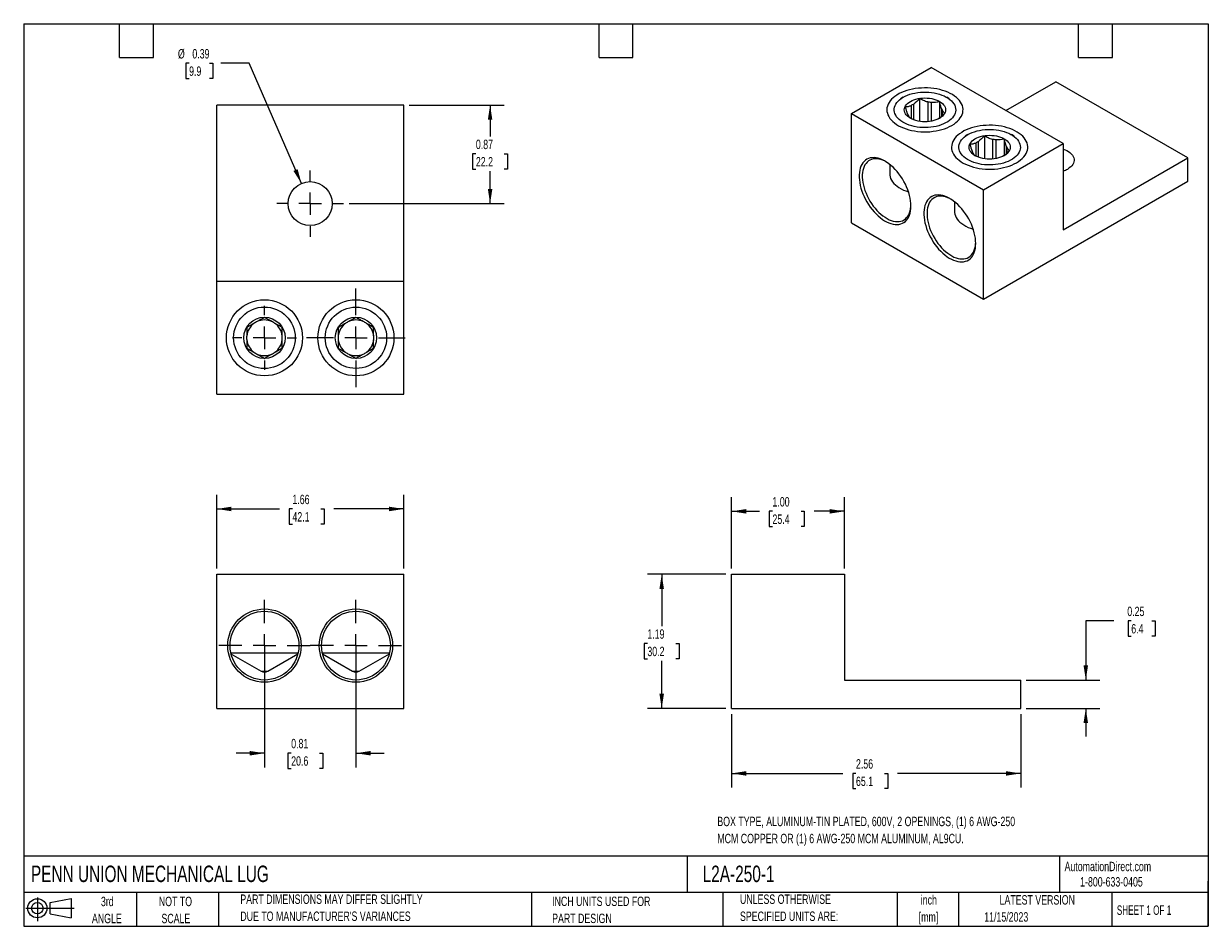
# Model space of a CAD drawing. Header units: inches. Extents: x 0.2 to 10.8, y 0.2 to 8.2.
import ezdxf

# ---------------------------------------------------------------- set-up
doc = ezdxf.new("R2010")
doc.units = ezdxf.units.IN
doc.header["$MEASUREMENT"] = 0
doc.linetypes.add('CENTERX2', pattern=[0.8, 0.5, -0.1, 0.1, -0.1])
doc.layers.add('CENTER', color=40, linetype='CENTERX2')
doc.layers.add('SLD-DEFPOINTS', color=7, linetype='Continuous')
doc.layers.add('DIMENSIONS', color=140, linetype='Continuous', lineweight=25)
doc.layers.add('TEXT', color=140, linetype='Continuous', lineweight=25)
doc.styles.add('SLDTEXTSTYLE0', font='TXT', dxfattribs={"width": 0.7})
doc.styles.add('SLDTEXTSTYLE1', font='TXT', dxfattribs={"width": 0.65})
doc.dimstyles.new('SLDDIMSTYLE0', dxfattribs={"dimtxt": 0.084961, "dimasz": 0.13, "dimexe": 0, "dimexo": 0.0625, "dimgap": 0.02124, "dimtad": 0, "dimtih": 1, "dimtoh": 1, "dimrnd": 1e-09, "dimzin": 12, "dimdsep": 46, "dimtxsty": 'SLDTEXTSTYLE0', "dimsah": 1, "dimcen": 0.09, "dimadec": 0, "dimazin": 3, "dimtfac": 1, "dimtofl": 0, "dimtmove": 0, "dimatfit": 3, "dimfxl": 0, "dimfrac": 2, "dimtolj": 1, "dimtzin": 12, "dimarcsym": 0})
doc.dimstyles.new('SLDDIMSTYLE1', dxfattribs={"dimtxt": 0.084961, "dimasz": 0.13, "dimexe": 0, "dimexo": 0.0625, "dimgap": 0.02124, "dimtad": 0, "dimtih": 1, "dimtoh": 1, "dimrnd": 1e-09, "dimdsep": 46, "dimtxsty": 'SLDTEXTSTYLE0', "dimsah": 1, "dimcen": 0.09, "dimadec": 0, "dimazin": 2, "dimtfac": 1, "dimtmove": 0, "dimatfit": 0, "dimfxl": 0, "dimfrac": 2, "dimtolj": 1, "dimtzin": 12, "dimarcsym": 0})
doc.dimstyles.new('SLDDIMSTYLE2', dxfattribs={"dimtxt": 0.084961, "dimasz": 0.13, "dimexe": 0, "dimexo": 0.0625, "dimgap": 0.02124, "dimtad": 0, "dimtih": 1, "dimtoh": 1, "dimrnd": 1e-09, "dimzin": 4, "dimdsep": 46, "dimtxsty": 'SLDTEXTSTYLE0', "dimsah": 1, "dimcen": 0.09, "dimadec": 0, "dimazin": 1, "dimtfac": 1, "dimtofl": 0, "dimtmove": 0, "dimatfit": 3, "dimfxl": 0, "dimfrac": 2, "dimtolj": 1, "dimtzin": 12, "dimarcsym": 0})
doc.dimstyles.new('SLDDIMSTYLE3', dxfattribs={"dimtxt": 0.084961, "dimasz": 0.13, "dimexe": 0, "dimexo": 0.0625, "dimgap": 0.02124, "dimtad": 0, "dimtih": 1, "dimtoh": 1, "dimrnd": 1e-09, "dimdsep": 46, "dimtxsty": 'SLDTEXTSTYLE0', "dimsah": 1, "dimcen": 0, "dimadec": 0, "dimazin": 2, "dimtfac": 1, "dimtofl": 0, "dimtmove": 0, "dimatfit": 3, "dimfxl": 0, "dimfrac": 2, "dimtolj": 1, "dimtzin": 12, "dimarcsym": 0})
doc.dimstyles.new('SLDDIMSTYLE4', dxfattribs={"dimtxt": 0.084961, "dimasz": 0.13, "dimexe": 0, "dimexo": 0.0625, "dimgap": 0.02124, "dimtad": 0, "dimtih": 1, "dimtoh": 1, "dimrnd": 1e-09, "dimdsep": 46, "dimtxsty": 'SLDTEXTSTYLE0', "dimsah": 1, "dimcen": 0.09, "dimadec": 0, "dimazin": 2, "dimtfac": 1, "dimtofl": 0, "dimtmove": 0, "dimatfit": 3, "dimfxl": 0, "dimfrac": 2, "dimtolj": 1, "dimtzin": 12, "dimarcsym": 0})

# ---------------------------------------------------------------- blocks, each defined once
blk = doc.blocks.new('Block11')
at = {"color": 7, "linetype": 'Continuous', "lineweight": 18}
for p, q in [((0, 0.113), (0.428, 0.113)), ((0.102, 0.209), (0.102, 0)), ((0.216, 0.164), (0.401, 0.198)), ((0.216, 0.063), (0.216, 0.164)), ((0.401, 0.198), (0.401, 0.029)), ((0.216, 0.063), (0.401, 0.029))]:
    blk.add_line(p, q, dxfattribs=at)
for radius in [0.0846, 0.0506]:
    blk.add_circle((0.102, 0.113), radius, dxfattribs=at)
blk = doc.blocks.new('Block12')
at = {"layer": 'SLD-DEFPOINTS'}
blk.add_blockref('Block11', (0, 0), dxfattribs=at)
blk = doc.blocks.new('_D')
at = {"layer": 'DIMENSIONS'}
for p, q in [((1.961, 3.42), (1.961, 4.074)), ((3.618, 3.42), (3.618, 4.074)), ((1.961, 3.949), (2.516, 3.949)), ((2.632, 3.949), (2.603, 3.949)), ((2.603, 3.949), (2.603, 3.814)), ((2.884, 3.949), (2.913, 3.949)), ((2.913, 3.949), (2.913, 3.814)), ((3.618, 3.949), (2.999, 3.949)), ((2.603, 3.814), (2.632, 3.814)), ((2.913, 3.814), (2.884, 3.814))]:
    blk.add_line(p, q, dxfattribs=at)
for points in [[(1.961, 3.949), (2.091, 3.929), (2.091, 3.969)], [(3.618, 3.949), (3.488, 3.969), (3.488, 3.929)]]:
    blk.add_solid(points, dxfattribs=at)
at = {"layer": 'DIMENSIONS', "char_height": 0.0833, "attachment_point": 1, "style": 'SLDTEXTSTYLE0'}
for s, insert in [('1.66', (2.632, 4.075)), ('42.1', (2.632, 3.921))]:
    blk.add_mtext(s, dxfattribs=dict(at, insert=insert))
blk = doc.blocks.new('_D_1')
at = {"layer": 'DIMENSIONS'}
for p, q in [((2.384, 2.688), (2.384, 1.659)), ((3.195, 2.688), (3.195, 1.659)), ((2.384, 1.784), (2.134, 1.784)), ((2.621, 1.784), (2.592, 1.784)), ((2.592, 1.784), (2.592, 1.649)), ((2.873, 1.784), (2.902, 1.784)), ((2.902, 1.784), (2.902, 1.649)), ((3.195, 1.784), (3.445, 1.784)), ((2.592, 1.649), (2.621, 1.649)), ((2.902, 1.649), (2.873, 1.649))]:
    blk.add_line(p, q, dxfattribs=at)
for points in [[(2.384, 1.784), (2.254, 1.804), (2.254, 1.764)], [(3.195, 1.784), (3.325, 1.764), (3.325, 1.804)]]:
    blk.add_solid(points, dxfattribs=at)
at = {"layer": 'DIMENSIONS', "char_height": 0.0833, "attachment_point": 1, "style": 'SLDTEXTSTYLE0'}
for s, insert in [('0.81', (2.621, 1.911)), ('20.6', (2.621, 1.757))]:
    blk.add_mtext(s, dxfattribs=dict(at, insert=insert))
blk = doc.blocks.new('SW_CENTERMARKSYMBOL_0')
at = {"layer": 'CENTER', "color": 0}
for p, q in [((0, 0.2), (0, 0.405)), ((-0.2, 0), (-0.405, 0)), ((0, 0), (-0.1, 0)), ((0, 0), (0, 0.1)), ((0, 0), (0, -0.1)), ((0, 0), (0.1, 0)), ((0.2, 0), (0.405, 0)), ((0, -0.2), (0, -0.405))]:
    blk.add_line(p, q, dxfattribs=at)
blk = doc.blocks.new('SW_CENTERMARKSYMBOL_1')
at = {"layer": 'CENTER', "color": 0}
for p, q in [((0, 0.2), (0, 0.405)), ((-0.2, 0), (-0.405, 0)), ((0, 0), (-0.1, 0)), ((0, 0), (0, 0.1)), ((0, 0), (0, -0.1)), ((0, 0), (0.1, 0)), ((0.2, 0), (0.405, 0)), ((0, -0.2), (0, -0.405))]:
    blk.add_line(p, q, dxfattribs=at)
blk = doc.blocks.new('_D_2')
at = {"layer": 'DIMENSIONS'}
for p, q in [((6.474, 3.37), (5.78, 3.37)), ((5.905, 3.37), (5.905, 2.91)), ((5.778, 2.756), (5.75, 2.756)), ((5.75, 2.756), (5.75, 2.621)), ((6.031, 2.756), (6.059, 2.756)), ((6.059, 2.756), (6.059, 2.621)), ((5.75, 2.621), (5.778, 2.621)), ((5.905, 2.181), (5.905, 2.602)), ((6.059, 2.621), (6.031, 2.621)), ((6.474, 2.181), (5.78, 2.181))]:
    blk.add_line(p, q, dxfattribs=at)
for points in [[(5.905, 3.37), (5.885, 3.24), (5.925, 3.24)], [(5.905, 2.181), (5.925, 2.311), (5.885, 2.311)]]:
    blk.add_solid(points, dxfattribs=at)
at = {"layer": 'DIMENSIONS', "char_height": 0.0833, "attachment_point": 1, "style": 'SLDTEXTSTYLE0'}
for s, insert in [('1.19', (5.778, 2.882)), ('30.2', (5.778, 2.728))]:
    blk.add_mtext(s, dxfattribs=dict(at, insert=insert))
blk = doc.blocks.new('_D_3')
at = {"layer": 'DIMENSIONS'}
for p, q in [((6.524, 3.42), (6.524, 4.053)), ((7.524, 3.42), (7.524, 4.053)), ((6.524, 3.928), (6.772, 3.928)), ((6.887, 3.928), (6.859, 3.928)), ((6.859, 3.928), (6.859, 3.793)), ((7.14, 3.928), (7.168, 3.928)), ((7.168, 3.928), (7.168, 3.793)), ((7.524, 3.928), (7.255, 3.928)), ((6.859, 3.793), (6.887, 3.793)), ((7.168, 3.793), (7.14, 3.793))]:
    blk.add_line(p, q, dxfattribs=at)
for points in [[(6.524, 3.928), (6.654, 3.908), (6.654, 3.948)], [(7.524, 3.928), (7.394, 3.948), (7.394, 3.908)]]:
    blk.add_solid(points, dxfattribs=at)
at = {"layer": 'DIMENSIONS', "char_height": 0.0833, "attachment_point": 1, "style": 'SLDTEXTSTYLE0'}
for s, insert in [('1.00', (6.887, 4.054)), ('25.4', (6.887, 3.9))]:
    blk.add_mtext(s, dxfattribs=dict(at, insert=insert))
blk = doc.blocks.new('_D_4')
at = {"layer": 'DIMENSIONS'}
for p, q in [((6.524, 2.131), (6.524, 1.48)), ((9.087, 2.131), (9.087, 1.48)), ((6.524, 1.605), (7.511, 1.605)), ((7.627, 1.605), (7.598, 1.605)), ((7.598, 1.605), (7.598, 1.47)), ((7.879, 1.605), (7.908, 1.605)), ((7.908, 1.605), (7.908, 1.47)), ((9.087, 1.605), (7.994, 1.605)), ((7.598, 1.47), (7.627, 1.47)), ((7.908, 1.47), (7.879, 1.47))]:
    blk.add_line(p, q, dxfattribs=at)
for points in [[(6.524, 1.605), (6.654, 1.585), (6.654, 1.625)], [(9.087, 1.605), (8.957, 1.625), (8.957, 1.585)]]:
    blk.add_solid(points, dxfattribs=at)
at = {"layer": 'DIMENSIONS', "char_height": 0.0833, "attachment_point": 1, "style": 'SLDTEXTSTYLE0'}
for s, insert in [('2.56', (7.627, 1.731)), ('65.1', (7.627, 1.577))]:
    blk.add_mtext(s, dxfattribs=dict(at, insert=insert))
blk = doc.blocks.new('_D_5')
at = {"layer": 'DIMENSIONS'}
for p, q in [((9.914, 2.956), (9.664, 2.956)), ((9.664, 2.956), (9.664, 2.433)), ((10.067, 2.956), (10.039, 2.956)), ((10.039, 2.956), (10.039, 2.821)), ((10.249, 2.956), (10.278, 2.956)), ((10.278, 2.956), (10.278, 2.821)), ((10.039, 2.821), (10.067, 2.821)), ((10.278, 2.821), (10.249, 2.821)), ((9.137, 2.433), (9.789, 2.433)), ((9.137, 2.181), (9.789, 2.181)), ((9.664, 2.181), (9.664, 1.931))]:
    blk.add_line(p, q, dxfattribs=at)
for points in [[(9.664, 2.433), (9.684, 2.563), (9.644, 2.563)], [(9.664, 2.181), (9.644, 2.051), (9.684, 2.051)]]:
    blk.add_solid(points, dxfattribs=at)
at = {"layer": 'DIMENSIONS', "char_height": 0.0833, "attachment_point": 1, "style": 'SLDTEXTSTYLE0'}
for s, insert in [('0.25', (10.032, 3.083)), ('6.4', (10.067, 2.929))]:
    blk.add_mtext(s, dxfattribs=dict(at, insert=insert))
blk = doc.blocks.new('_D_6')
at = {"layer": 'DIMENSIONS'}
for p, q in [((1.716, 7.899), (1.688, 7.899)), ((1.688, 7.899), (1.688, 7.764)), ((1.898, 7.899), (1.927, 7.899)), ((1.927, 7.899), (1.927, 7.764)), ((2.248, 7.899), (1.998, 7.899)), ((2.712, 6.834), (2.248, 7.899)), ((1.688, 7.764), (1.716, 7.764)), ((1.927, 7.764), (1.898, 7.764))]:
    blk.add_line(p, q, dxfattribs=at)
blk.add_solid([(2.712, 6.834), (2.678, 6.961), (2.641, 6.945)], dxfattribs=at)
at = {"layer": 'DIMENSIONS', "char_height": 0.0833, "attachment_point": 1, "style": 'SLDTEXTSTYLE0'}
for s, insert in [('%%c', (1.617, 8.025)), ('0.39', (1.745, 8.025)), ('9.9', (1.716, 7.871))]:
    blk.add_mtext(s, dxfattribs=dict(at, insert=insert))
blk = doc.blocks.new('_D_7')
at = {"layer": 'DIMENSIONS'}
for p, q in [((3.668, 7.529), (4.509, 7.529)), ((4.384, 7.529), (4.384, 7.25)), ((4.258, 7.096), (4.229, 7.096)), ((4.229, 7.096), (4.229, 6.961)), ((4.51, 7.096), (4.539, 7.096)), ((4.539, 7.096), (4.539, 6.961)), ((4.229, 6.961), (4.258, 6.961)), ((4.384, 6.655), (4.384, 6.942)), ((4.539, 6.961), (4.51, 6.961)), ((3.134, 6.655), (4.509, 6.655))]:
    blk.add_line(p, q, dxfattribs=at)
for points in [[(4.384, 7.529), (4.364, 7.399), (4.404, 7.399)], [(4.384, 6.655), (4.404, 6.785), (4.364, 6.785)]]:
    blk.add_solid(points, dxfattribs=at)
at = {"layer": 'DIMENSIONS', "char_height": 0.0833, "attachment_point": 1, "style": 'SLDTEXTSTYLE0'}
for s, insert in [('0.87', (4.258, 7.222)), ('22.2', (4.258, 7.068))]:
    blk.add_mtext(s, dxfattribs=dict(at, insert=insert))
blk = doc.blocks.new('SW_CENTERMARKSYMBOL_2')
at = {"layer": 'CENTER', "color": 0}
for p, q in [((0, 0.2), (0, 0.283)), ((-0.2, 0), (-0.283, 0)), ((0, 0), (-0.1, 0)), ((0, 0), (0, 0.1)), ((0, 0), (0, -0.1)), ((0, 0), (0.1, 0)), ((0.2, 0), (0.283, 0)), ((0, -0.2), (0, -0.283))]:
    blk.add_line(p, q, dxfattribs=at)
blk = doc.blocks.new('SW_CENTERMARKSYMBOL_3')
at = {"layer": 'CENTER', "color": 0}
for p, q in [((0, 0.2), (0, 0.4375)), ((-0.2, 0), (-0.4375, 0)), ((0, 0), (-0.1, 0)), ((0, 0), (0, 0.1)), ((0, 0), (0, -0.1)), ((0, 0), (0.1, 0)), ((0.2, 0), (0.4375, 0)), ((0, -0.2), (0, -0.4375))]:
    blk.add_line(p, q, dxfattribs=at)
blk = doc.blocks.new('SW_CENTERMARKSYMBOL_4')
at = {"layer": 'CENTER', "color": 0}
for p, q in [((0, 0.2), (0, 0.295)), ((-0.2, 0), (-0.295, 0)), ((0, 0), (-0.1, 0)), ((0, 0), (0, 0.1)), ((0, 0), (0, -0.1)), ((0, 0), (0.1, 0)), ((0.2, 0), (0.295, 0)), ((0, -0.2), (0, -0.295))]:
    blk.add_line(p, q, dxfattribs=at)

msp = doc.modelspace()

# ---------------------------------------------------------------- linework, layer by layer
for p, q in [((7.586, 7.455), (8.293, 7.863)), ((9.465, 7.187), (8.293, 7.863)), ((8.955, 7.481), (9.398, 7.736)), ((10.57, 7.06), (9.398, 7.736)), ((8.046, 7.598), (8.023, 7.584)), ((8.191, 7.586), (8.191, 7.384)), ((8.454, 7.584), (8.431, 7.598)), ((3.618, 7.529), (1.961, 7.529)), ((1.961, 5.966), (1.961, 7.529)), ((3.618, 5.966), (3.618, 7.529)), ((7.586, 7.455), (8.758, 6.778)), ((7.586, 6.484), (7.586, 7.455)), ((8.115, 7.523), (8.115, 7.408)), ((8.139, 7.398), (8.139, 7.537)), ((8.263, 7.556), (8.263, 7.382)), ((8.295, 7.386), (8.295, 7.551)), ((8.367, 7.559), (8.367, 7.413)), ((8.386, 7.499), (8.386, 7.429)), ((8.394, 7.438), (8.394, 7.48)), ((8.619, 7.267), (8.596, 7.253)), ((8.765, 7.255), (8.765, 7.053)), ((9.028, 7.253), (9.005, 7.267)), ((8.689, 7.192), (8.689, 7.077)), ((8.713, 7.067), (8.713, 7.206)), ((8.758, 6.778), (9.465, 7.187)), ((8.836, 7.225), (8.836, 7.051)), ((8.869, 7.055), (8.869, 7.22)), ((8.94, 7.228), (8.94, 7.082)), ((8.959, 7.168), (8.959, 7.098)), ((8.968, 7.107), (8.968, 7.149)), ((9.465, 7.187), (9.465, 6.422)), ((9.465, 6.422), (10.57, 7.06)), ((10.57, 6.854), (10.57, 7.06)), ((7.926, 7.004), (7.926, 6.919)), ((8.758, 5.808), (10.57, 6.854)), ((8.758, 5.808), (8.758, 6.778)), ((8.499, 6.673), (8.499, 6.588)), ((7.586, 6.484), (8.758, 5.808)), ((3.618, 5.966), (1.961, 5.966)), ((1.961, 4.966), (1.961, 5.966)), ((3.618, 4.966), (3.618, 5.966)), ((1.961, 4.966), (3.618, 4.966)), ((1.961, 3.37), (3.618, 3.37)), ((1.961, 2.181), (1.961, 3.37)), ((3.618, 2.181), (3.618, 3.37)), ((6.524, 2.181), (6.524, 3.37)), ((6.524, 3.37), (7.524, 3.37)), ((7.524, 3.37), (7.524, 2.433)), ((2.085, 2.675), (2.683, 2.675)), ((2.087, 2.666), (2.354, 2.512)), ((2.413, 2.512), (2.68, 2.666)), ((2.896, 2.675), (3.494, 2.675)), ((2.899, 2.666), (3.165, 2.512)), ((3.224, 2.512), (3.491, 2.666)), ((2.354, 2.512), (2.413, 2.512)), ((3.165, 2.512), (3.224, 2.512)), ((7.524, 2.433), (9.087, 2.433)), ((9.087, 2.181), (9.087, 2.433)), ((1.961, 2.181), (3.618, 2.181)), ((6.524, 2.181), (9.087, 2.181))]:
    msp.add_line(p, q)
at = {"flags": 128}
for points in [[(8.477, 7.349), (8.496, 7.36), (8.513, 7.373), (8.528, 7.386), (8.541, 7.4), (8.552, 7.415), (8.561, 7.43), (8.568, 7.445), (8.573, 7.461), (8.575, 7.476), (8.576, 7.492), (8.574, 7.508), (8.57, 7.524), (8.563, 7.539), (8.555, 7.555), (8.544, 7.569), (8.531, 7.583), (8.517, 7.597), (8.5, 7.609), (8.482, 7.621), (8.462, 7.632), (8.441, 7.642), (8.418, 7.651), (8.394, 7.659), (8.369, 7.666), (8.343, 7.672), (8.317, 7.676), (8.29, 7.679), (8.262, 7.681), (8.235, 7.681), (8.207, 7.68), (8.18, 7.678), (8.153, 7.675), (8.127, 7.67), (8.101, 7.664), (8.077, 7.657), (8.053, 7.649), (8.031, 7.64), (8.01, 7.63), (7.99, 7.618), (7.972, 7.606), (7.956, 7.593), (7.942, 7.58), (7.93, 7.566), (7.92, 7.551), (7.912, 7.536), (7.906, 7.52), (7.902, 7.504), (7.901, 7.488), (7.902, 7.473), (7.905, 7.457), (7.91, 7.441), (7.918, 7.426), (7.927, 7.411), (7.939, 7.397), (7.953, 7.383), (7.968, 7.37), (7.986, 7.357), (8.005, 7.346), (8.025, 7.335), (8.047, 7.326), (8.071, 7.317), (8.095, 7.31), (8.12, 7.304), (8.147, 7.299), (8.173, 7.295), (8.201, 7.293), (8.228, 7.292), (8.256, 7.292), (8.283, 7.293), (8.31, 7.296), (8.337, 7.3), (8.363, 7.305), (8.388, 7.312), (8.412, 7.319), (8.435, 7.328), (8.457, 7.338), (8.477, 7.349)], [(8.046, 7.598), (8.064, 7.607), (8.084, 7.616), (8.105, 7.624), (8.127, 7.63), (8.15, 7.635), (8.174, 7.639), (8.198, 7.642), (8.223, 7.643), (8.248, 7.644), (8.272, 7.643), (8.297, 7.64), (8.321, 7.636), (8.344, 7.631), (8.366, 7.625), (8.388, 7.618), (8.408, 7.61), (8.427, 7.6), (8.444, 7.59), (8.459, 7.579), (8.473, 7.567), (8.484, 7.554), (8.494, 7.541), (8.502, 7.527), (8.507, 7.513), (8.51, 7.499), (8.511, 7.485), (8.509, 7.47), (8.506, 7.456), (8.5, 7.442), (8.492, 7.429), (8.482, 7.416), (8.47, 7.403), (8.455, 7.391), (8.44, 7.38), (8.422, 7.37), (8.403, 7.361), (8.383, 7.353), (8.361, 7.346), (8.338, 7.34), (8.315, 7.335), (8.291, 7.332), (8.266, 7.33), (8.241, 7.329), (8.217, 7.33), (8.192, 7.331), (8.168, 7.334), (8.144, 7.339), (8.121, 7.344), (8.099, 7.351), (8.079, 7.359), (8.059, 7.368), (8.041, 7.378), (8.025, 7.389), (8.01, 7.4), (7.998, 7.412), (7.987, 7.425), (7.979, 7.439), (7.972, 7.453), (7.968, 7.467), (7.966, 7.481), (7.966, 7.495), (7.969, 7.51), (7.974, 7.524), (7.981, 7.537), (7.99, 7.551), (8.001, 7.564), (8.014, 7.576), (8.029, 7.587), (8.046, 7.598)], [(8.368, 7.412), (8.352, 7.404), (8.336, 7.397), (8.318, 7.391), (8.299, 7.387), (8.279, 7.383), (8.259, 7.381), (8.238, 7.381), (8.218, 7.381), (8.198, 7.383), (8.178, 7.387), (8.159, 7.391), (8.141, 7.397), (8.124, 7.404), (8.109, 7.412), (8.095, 7.421), (8.083, 7.43), (8.073, 7.441), (8.066, 7.452), (8.06, 7.463), (8.056, 7.475), (8.055, 7.486), (8.056, 7.498), (8.06, 7.51), (8.066, 7.521), (8.073, 7.532), (8.083, 7.543), (8.095, 7.552), (8.109, 7.561), (8.124, 7.569), (8.141, 7.576), (8.159, 7.582), (8.178, 7.586), (8.198, 7.589), (8.218, 7.591), (8.238, 7.592), (8.259, 7.591), (8.279, 7.589), (8.299, 7.586), (8.318, 7.582), (8.336, 7.576), (8.352, 7.569), (8.368, 7.561), (8.381, 7.552), (8.393, 7.543), (8.403, 7.532), (8.411, 7.521), (8.417, 7.51), (8.42, 7.498), (8.421, 7.486), (8.42, 7.475), (8.417, 7.463), (8.411, 7.452), (8.403, 7.441), (8.393, 7.43), (8.381, 7.421), (8.368, 7.412)], [(8.361, 7.409), (8.359, 7.407), (8.358, 7.407)], [(9.05, 7.018), (9.069, 7.029), (9.086, 7.042), (9.101, 7.055), (9.114, 7.069), (9.126, 7.084), (9.135, 7.099), (9.142, 7.114), (9.146, 7.13), (9.149, 7.145), (9.149, 7.161), (9.147, 7.177), (9.143, 7.193), (9.137, 7.208), (9.128, 7.223), (9.117, 7.238), (9.105, 7.252), (9.09, 7.266), (9.074, 7.278), (9.055, 7.29), (9.035, 7.301), (9.014, 7.311), (8.991, 7.32), (8.967, 7.328), (8.943, 7.335), (8.917, 7.341), (8.89, 7.345), (8.863, 7.348), (8.836, 7.35), (8.808, 7.35), (8.781, 7.349), (8.754, 7.347), (8.727, 7.344), (8.7, 7.339), (8.675, 7.333), (8.65, 7.326), (8.626, 7.318), (8.604, 7.309), (8.583, 7.299), (8.564, 7.287), (8.546, 7.275), (8.53, 7.262), (8.516, 7.249), (8.503, 7.234), (8.493, 7.22), (8.485, 7.205), (8.479, 7.189), (8.476, 7.173), (8.474, 7.157), (8.475, 7.141), (8.478, 7.126), (8.484, 7.11), (8.491, 7.095), (8.501, 7.08), (8.512, 7.065), (8.526, 7.052), (8.542, 7.039), (8.559, 7.026), (8.578, 7.015), (8.599, 7.004), (8.621, 6.995), (8.644, 6.986), (8.668, 6.979), (8.694, 6.973), (8.72, 6.968), (8.747, 6.964), (8.774, 6.962), (8.801, 6.961), (8.829, 6.961), (8.856, 6.962), (8.884, 6.965), (8.91, 6.969), (8.936, 6.974), (8.961, 6.981), (8.986, 6.988), (9.009, 6.997), (9.03, 7.007), (9.05, 7.018)], [(8.619, 7.267), (8.637, 7.276), (8.657, 7.285), (8.678, 7.292), (8.7, 7.299), (8.723, 7.304), (8.747, 7.308), (8.772, 7.311), (8.796, 7.312), (8.821, 7.313), (8.846, 7.311), (8.87, 7.309), (8.894, 7.305), (8.918, 7.3), (8.94, 7.294), (8.961, 7.287), (8.981, 7.279), (9, 7.269), (9.017, 7.259), (9.033, 7.248), (9.046, 7.236), (9.058, 7.223), (9.068, 7.21), (9.075, 7.196), (9.08, 7.182), (9.083, 7.168), (9.084, 7.154), (9.083, 7.139), (9.079, 7.125), (9.073, 7.111), (9.065, 7.098), (9.055, 7.085), (9.043, 7.072), (9.029, 7.06), (9.013, 7.049), (8.996, 7.039), (8.976, 7.03), (8.956, 7.022), (8.934, 7.015), (8.912, 7.009), (8.888, 7.004), (8.864, 7.001), (8.84, 6.999), (8.815, 6.998), (8.79, 6.999), (8.766, 7), (8.741, 7.003), (8.718, 7.008), (8.695, 7.013), (8.673, 7.02), (8.652, 7.028), (8.633, 7.037), (8.615, 7.047), (8.598, 7.057), (8.584, 7.069), (8.571, 7.081), (8.561, 7.094), (8.552, 7.108), (8.546, 7.122), (8.541, 7.136), (8.539, 7.15), (8.54, 7.164), (8.542, 7.179), (8.547, 7.193), (8.554, 7.206), (8.563, 7.22), (8.574, 7.232), (8.587, 7.245), (8.602, 7.256), (8.619, 7.267)], [(8.941, 7.081), (8.926, 7.073), (8.909, 7.066), (8.891, 7.06), (8.872, 7.056), (8.853, 7.052), (8.832, 7.05), (8.812, 7.05), (8.791, 7.05), (8.771, 7.052), (8.751, 7.056), (8.732, 7.06), (8.714, 7.066), (8.698, 7.073), (8.682, 7.081), (8.669, 7.089), (8.657, 7.099), (8.647, 7.11), (8.639, 7.12), (8.633, 7.132), (8.63, 7.144), (8.629, 7.155), (8.63, 7.167), (8.633, 7.179), (8.639, 7.19), (8.647, 7.201), (8.657, 7.212), (8.669, 7.221), (8.682, 7.23), (8.698, 7.238), (8.714, 7.245), (8.732, 7.251), (8.751, 7.255), (8.771, 7.258), (8.791, 7.26), (8.812, 7.261), (8.832, 7.26), (8.853, 7.258), (8.872, 7.255), (8.891, 7.251), (8.909, 7.245), (8.926, 7.238), (8.941, 7.23), (8.955, 7.221), (8.967, 7.212), (8.977, 7.201), (8.985, 7.19), (8.99, 7.179), (8.994, 7.167), (8.995, 7.155), (8.994, 7.144), (8.99, 7.132), (8.985, 7.12), (8.977, 7.11), (8.967, 7.099), (8.955, 7.089), (8.941, 7.081)], [(8.114, 6.634), (8.114, 6.656), (8.111, 6.68), (8.107, 6.704), (8.102, 6.728), (8.095, 6.753), (8.086, 6.778), (8.076, 6.803), (8.065, 6.827), (8.052, 6.851), (8.038, 6.875), (8.024, 6.897), (8.008, 6.919), (7.991, 6.94), (7.974, 6.959), (7.956, 6.978), (7.937, 6.994), (7.918, 7.009), (7.899, 7.023), (7.88, 7.034), (7.861, 7.044), (7.842, 7.052), (7.823, 7.057), (7.805, 7.061), (7.787, 7.063), (7.77, 7.062), (7.754, 7.06), (7.738, 7.055), (7.724, 7.049), (7.711, 7.04), (7.699, 7.03), (7.688, 7.017), (7.679, 7.003), (7.671, 6.987), (7.665, 6.97), (7.66, 6.951), (7.657, 6.931), (7.655, 6.91), (7.655, 6.888), (7.657, 6.865), (7.66, 6.841), (7.665, 6.817), (7.671, 6.792), (7.679, 6.767), (7.688, 6.742), (7.699, 6.718), (7.711, 6.693), (7.724, 6.67), (7.738, 6.647), (7.754, 6.624), (7.77, 6.603), (7.787, 6.583), (7.805, 6.564), (7.823, 6.547), (7.842, 6.531), (7.861, 6.516), (7.88, 6.504), (7.899, 6.493), (7.918, 6.485), (7.937, 6.478), (7.956, 6.473), (7.974, 6.47), (7.991, 6.47), (8.008, 6.471), (8.024, 6.475), (8.038, 6.481), (8.052, 6.488), (8.065, 6.498), (8.076, 6.509), (8.086, 6.522), (8.095, 6.537), (8.102, 6.554), (8.107, 6.572), (8.111, 6.591), (8.114, 6.612), (8.114, 6.634)], [(7.892, 7.027), (7.885, 7.031), (7.866, 7.039), (7.848, 7.046), (7.83, 7.05), (7.813, 7.053), (7.796, 7.053), (7.78, 7.051), (7.765, 7.047), (7.751, 7.041), (7.738, 7.034), (7.726, 7.024), (7.716, 7.012), (7.707, 6.999), (7.699, 6.984), (7.693, 6.967), (7.688, 6.949), (7.685, 6.93), (7.683, 6.91), (7.683, 6.888), (7.685, 6.866), (7.688, 6.843), (7.693, 6.819), (7.699, 6.796), (7.707, 6.772), (7.716, 6.748), (7.726, 6.724), (7.738, 6.701), (7.751, 6.678), (7.765, 6.656), (7.78, 6.634), (7.796, 6.614), (7.813, 6.595), (7.83, 6.578), (7.848, 6.561), (7.866, 6.547), (7.885, 6.534), (7.903, 6.523), (7.922, 6.513), (7.94, 6.506), (7.958, 6.501), (7.976, 6.497), (7.993, 6.496), (8.009, 6.497), (8.025, 6.499), (8.039, 6.504), (8.053, 6.511), (8.065, 6.52), (8.076, 6.531), (8.086, 6.543), (8.095, 6.557), (8.102, 6.573), (8.107, 6.59), (8.111, 6.609), (8.114, 6.629), (8.114, 6.642)], [(8.935, 7.078), (8.932, 7.076), (8.932, 7.076)], [(9.465, 7.138), (9.48, 7.133), (9.496, 7.125), (9.511, 7.116), (9.524, 7.107), (9.535, 7.097), (9.545, 7.086), (9.552, 7.074), (9.557, 7.062), (9.56, 7.05), (9.561, 7.038), (9.559, 7.026), (9.555, 7.014), (9.549, 7.002), (9.54, 6.991), (9.53, 6.981), (9.518, 6.971), (9.504, 6.962)], [(7.926, 6.919), (7.926, 6.908), (7.929, 6.892), (7.934, 6.877), (7.942, 6.863), (7.951, 6.848), (7.962, 6.835), (7.976, 6.821), (7.991, 6.809), (8.008, 6.797), (8.027, 6.786), (8.047, 6.776), (8.069, 6.768), (8.092, 6.76), (8.093, 6.76)], [(8.688, 6.303), (8.687, 6.325), (8.685, 6.349), (8.681, 6.373), (8.675, 6.397), (8.668, 6.422), (8.66, 6.447), (8.65, 6.472), (8.638, 6.496), (8.626, 6.52), (8.612, 6.544), (8.597, 6.566), (8.581, 6.588), (8.565, 6.609), (8.547, 6.628), (8.529, 6.647), (8.511, 6.663), (8.492, 6.678), (8.473, 6.692), (8.453, 6.703), (8.434, 6.713), (8.415, 6.721), (8.397, 6.726), (8.378, 6.73), (8.36, 6.732), (8.343, 6.731), (8.327, 6.729), (8.312, 6.724), (8.298, 6.718), (8.284, 6.709), (8.272, 6.698), (8.262, 6.686), (8.253, 6.672), (8.245, 6.656), (8.238, 6.639), (8.234, 6.62), (8.23, 6.6), (8.229, 6.579), (8.229, 6.557), (8.23, 6.534), (8.234, 6.51), (8.238, 6.486), (8.245, 6.461), (8.253, 6.436), (8.262, 6.411), (8.272, 6.387), (8.284, 6.362), (8.298, 6.339), (8.312, 6.315), (8.327, 6.293), (8.343, 6.272), (8.36, 6.252), (8.378, 6.233), (8.397, 6.216), (8.415, 6.2), (8.434, 6.185), (8.453, 6.173), (8.473, 6.162), (8.492, 6.154), (8.511, 6.147), (8.529, 6.142), (8.547, 6.139), (8.565, 6.139), (8.581, 6.14), (8.597, 6.144), (8.612, 6.149), (8.626, 6.157), (8.638, 6.167), (8.65, 6.178), (8.66, 6.191), (8.668, 6.206), (8.675, 6.223), (8.681, 6.241), (8.685, 6.26), (8.687, 6.281), (8.688, 6.303)], [(8.465, 6.696), (8.458, 6.7), (8.44, 6.708), (8.422, 6.715), (8.404, 6.719), (8.386, 6.721), (8.37, 6.722), (8.354, 6.72), (8.339, 6.716), (8.325, 6.71), (8.312, 6.702), (8.3, 6.693), (8.289, 6.681), (8.28, 6.668), (8.272, 6.653), (8.266, 6.636), (8.261, 6.618), (8.258, 6.599), (8.257, 6.578), (8.257, 6.557), (8.258, 6.535), (8.261, 6.512), (8.266, 6.488), (8.272, 6.465), (8.28, 6.441), (8.289, 6.417), (8.3, 6.393), (8.312, 6.37), (8.325, 6.347), (8.339, 6.325), (8.354, 6.303), (8.37, 6.283), (8.386, 6.264), (8.404, 6.247), (8.422, 6.23), (8.44, 6.216), (8.458, 6.203), (8.477, 6.192), (8.495, 6.182), (8.514, 6.175), (8.532, 6.169), (8.549, 6.166), (8.566, 6.165), (8.583, 6.166), (8.598, 6.168), (8.613, 6.173), (8.626, 6.18), (8.639, 6.189), (8.65, 6.2), (8.66, 6.212), (8.668, 6.226), (8.675, 6.242), (8.681, 6.259), (8.685, 6.278), (8.687, 6.298), (8.688, 6.311)], [(8.499, 6.588), (8.5, 6.577), (8.503, 6.561), (8.508, 6.546), (8.515, 6.532), (8.524, 6.517), (8.536, 6.503), (8.549, 6.49), (8.565, 6.478), (8.582, 6.466), (8.6, 6.455), (8.621, 6.445), (8.642, 6.437), (8.665, 6.429), (8.666, 6.429)]]:
    msp.add_lwpolyline(points, dxfattribs=at)
for centre, radius in [((2.789, 6.655), 0.195), ((2.384, 5.466), 0.337), ((3.195, 5.466), 0.337), ((2.384, 5.466), 0.273), ((3.195, 5.466), 0.272), ((2.384, 5.466), 0.183), ((3.195, 5.466), 0.183), ((2.384, 2.738), 0.325), ((3.195, 2.738), 0.325), ((2.384, 2.738), 0.305), ((3.195, 2.738), 0.305)]:
    msp.add_circle(centre, radius)
for centre, radius, start, end in [((8.201, 7.402), 0.149, 114.6545, 125.3401), ((8.24, 7.302), 0.255, 77.4786, 84.9353), ((8.333, 7.463), 0.0638, 15.4969, 34.3), ((8.144, 7.469), 0.0638, 195.4969, 214.3), ((8.775, 7.071), 0.149, 114.6545, 125.3401), ((8.814, 6.971), 0.255, 77.4786, 84.9353), ((8.906, 7.132), 0.0638, 15.4969, 34.3), ((8.717, 7.138), 0.0638, 195.4969, 214.3), ((9.394, 7.155), 0.222, 288.5599, 299.5863), ((2.384, 5.466), 0.158, 126.1638, 173.8362), ((2.384, 5.466), 0.158, 113.8362, 126.1638), ((2.384, 5.466), 0.158, 66.1638, 113.8362), ((2.384, 5.466), 0.158, 53.8362, 66.1638), ((2.384, 5.466), 0.158, 6.1638, 53.8362), ((3.195, 5.466), 0.158, 126.1638, 173.8362), ((3.195, 5.466), 0.158, 113.8362, 126.1638), ((3.195, 5.466), 0.158, 66.1638, 113.8362), ((3.195, 5.466), 0.158, 53.8362, 66.1638), ((3.195, 5.466), 0.158, 6.1638, 53.8362), ((2.384, 5.466), 0.158, 173.8362, 186.1638), ((2.384, 5.466), 0.158, 353.8362, 6.1638), ((3.195, 5.466), 0.158, 173.8362, 186.1638), ((3.195, 5.466), 0.158, 353.8362, 6.1638), ((2.384, 5.466), 0.158, 186.1638, 233.8362), ((2.384, 5.466), 0.158, 306.1638, 353.8362), ((3.195, 5.466), 0.158, 186.1638, 233.8362), ((3.195, 5.466), 0.158, 306.1638, 353.8362), ((2.384, 5.466), 0.158, 233.8362, 246.1638), ((2.384, 5.466), 0.158, 246.1638, 293.8362), ((2.384, 5.466), 0.158, 293.8362, 306.1638), ((3.195, 5.466), 0.158, 233.8362, 246.1638), ((3.195, 5.466), 0.158, 246.1638, 293.8362), ((3.195, 5.466), 0.158, 293.8362, 306.1638), ((2.384, 2.563), 0.059, 240, 300), ((3.195, 2.563), 0.059, 240, 300)]:
    msp.add_arc(centre, radius, start, end)
for points in [[(8.191, 7.586), (8.175, 7.567), (8.158, 7.55), (8.139, 7.537)], [(8.063, 7.512), (8.069, 7.49), (8.075, 7.469), (8.082, 7.452)], [(8.367, 7.559), (8.344, 7.553), (8.321, 7.549), (8.295, 7.551)], [(8.414, 7.458), (8.408, 7.461), (8.401, 7.468), (8.394, 7.48)], [(8.765, 7.255), (8.748, 7.236), (8.731, 7.219), (8.713, 7.206)], [(8.637, 7.181), (8.643, 7.159), (8.649, 7.138), (8.656, 7.121)], [(8.94, 7.228), (8.918, 7.222), (8.894, 7.218), (8.869, 7.22)], [(8.987, 7.127), (8.981, 7.13), (8.975, 7.137), (8.968, 7.149)], [(2.384, 5.647), (2.364, 5.636), (2.343, 5.623), (2.32, 5.61)], [(2.541, 5.557), (2.521, 5.568), (2.5, 5.58), (2.477, 5.593)], [(3.195, 5.647), (3.175, 5.636), (3.154, 5.623), (3.131, 5.61)], [(3.352, 5.557), (3.332, 5.568), (3.311, 5.58), (3.288, 5.593)], [(2.227, 5.557), (2.227, 5.533), (2.227, 5.509), (2.227, 5.483)], [(3.038, 5.557), (3.038, 5.533), (3.038, 5.509), (3.038, 5.483)], [(2.227, 5.375), (2.247, 5.363), (2.268, 5.351), (2.291, 5.338)], [(2.541, 5.375), (2.541, 5.399), (2.541, 5.423), (2.541, 5.449)], [(3.038, 5.375), (3.058, 5.363), (3.079, 5.351), (3.102, 5.338)], [(3.352, 5.375), (3.352, 5.399), (3.352, 5.423), (3.352, 5.449)], [(2.384, 5.284), (2.404, 5.296), (2.425, 5.308), (2.448, 5.321)], [(3.195, 5.284), (3.215, 5.296), (3.236, 5.308), (3.259, 5.321)]]:
    msp.add_open_spline(points, degree=3)
for points in [[(8.263, 7.556), (8.25, 7.559), (8.238, 7.564), (8.214, 7.574), (8.203, 7.58), (8.191, 7.586)], [(8.115, 7.523), (8.106, 7.519), (8.097, 7.516), (8.08, 7.513), (8.071, 7.512), (8.063, 7.512)], [(8.361, 7.409), (8.371, 7.415), (8.38, 7.423), (8.397, 7.439), (8.405, 7.448), (8.414, 7.458)], [(8.386, 7.499), (8.382, 7.507), (8.379, 7.517), (8.373, 7.537), (8.37, 7.548), (8.367, 7.559)], [(8.091, 7.433), (8.094, 7.427), (8.098, 7.422), (8.104, 7.415), (8.107, 7.413), (8.11, 7.411)], [(8.836, 7.225), (8.824, 7.228), (8.811, 7.232), (8.788, 7.243), (8.776, 7.249), (8.765, 7.255)], [(8.689, 7.192), (8.68, 7.188), (8.671, 7.185), (8.653, 7.182), (8.645, 7.181), (8.637, 7.181)], [(8.959, 7.168), (8.956, 7.176), (8.953, 7.186), (8.946, 7.206), (8.943, 7.217), (8.94, 7.228)], [(8.664, 7.102), (8.668, 7.096), (8.671, 7.091), (8.677, 7.084), (8.681, 7.082), (8.684, 7.08)], [(8.935, 7.078), (8.944, 7.084), (8.953, 7.092), (8.97, 7.108), (8.979, 7.117), (8.987, 7.127)], [(2.291, 5.593), (2.279, 5.587), (2.269, 5.581), (2.247, 5.568), (2.237, 5.562), (2.227, 5.557)], [(2.448, 5.61), (2.437, 5.617), (2.426, 5.623), (2.404, 5.635), (2.394, 5.641), (2.384, 5.647)], [(3.102, 5.593), (3.09, 5.587), (3.08, 5.581), (3.058, 5.568), (3.048, 5.562), (3.038, 5.557)], [(3.259, 5.61), (3.248, 5.617), (3.237, 5.623), (3.215, 5.635), (3.205, 5.641), (3.195, 5.647)], [(2.541, 5.483), (2.541, 5.496), (2.541, 5.508), (2.541, 5.533), (2.541, 5.545), (2.541, 5.557)], [(3.352, 5.483), (3.352, 5.496), (3.352, 5.508), (3.352, 5.533), (3.352, 5.545), (3.352, 5.557)], [(2.227, 5.449), (2.227, 5.436), (2.227, 5.423), (2.227, 5.399), (2.227, 5.387), (2.227, 5.375)], [(2.477, 5.338), (2.488, 5.345), (2.499, 5.351), (2.521, 5.363), (2.531, 5.369), (2.541, 5.375)], [(3.038, 5.449), (3.038, 5.436), (3.038, 5.423), (3.038, 5.399), (3.038, 5.387), (3.038, 5.375)], [(3.288, 5.338), (3.299, 5.345), (3.31, 5.351), (3.332, 5.363), (3.342, 5.369), (3.352, 5.375)], [(2.32, 5.321), (2.331, 5.315), (2.342, 5.309), (2.364, 5.296), (2.374, 5.29), (2.384, 5.284)], [(3.131, 5.321), (3.142, 5.315), (3.153, 5.309), (3.175, 5.296), (3.185, 5.29), (3.195, 5.284)]]:
    msp.add_open_spline(points, degree=3, knots=[0, 0, 0, 0, 0.5, 0.5, 1, 1, 1, 1])
at = {"layer": 'TEXT'}
for p, q in [((0.25, 8.25), (10.75, 8.25)), ((0.25, 8.25), (0.25, 0.25)), ((1.1, 7.95), (1.1, 8.25)), ((1.4, 7.95), (1.4, 8.25)), ((5.35, 7.95), (5.35, 8.25)), ((5.65, 7.95), (5.65, 8.25)), ((9.6, 7.95), (9.6, 8.25)), ((9.9, 7.95), (9.9, 8.25)), ((10.75, 8.25), (10.75, 0.25)), ((1.1, 7.95), (1.4, 7.95)), ((5.35, 7.95), (5.65, 7.95)), ((9.6, 7.95), (9.9, 7.95)), ((10.75, 0.871), (0.25, 0.871)), ((6.132, 0.871), (6.132, 0.55)), ((9.432, 0.871), (9.432, 0.55)), ((10.75, 0.25), (10.75, 0.65)), ((10.75, 0.55), (0.25, 0.55)), ((1.25, 0.55), (1.25, 0.25)), ((1.977, 0.55), (1.977, 0.25)), ((4.75, 0.55), (4.75, 0.25)), ((6.448, 0.55), (6.448, 0.25)), ((7.993, 0.55), (7.993, 0.25)), ((8.536, 0.55), (8.536, 0.25)), ((9.896, 0.55), (9.896, 0.25)), ((0.25, 0.25), (10.75, 0.25))]:
    msp.add_line(p, q, dxfattribs=at)

# ---------------------------------------------------------------- block references
at = {"layer": 'CENTER'}
for name, p in [('SW_CENTERMARKSYMBOL_4', (2.789, 6.655)), ('SW_CENTERMARKSYMBOL_3', (3.195, 5.466)), ('SW_CENTERMARKSYMBOL_2', (2.384, 5.466)), ('SW_CENTERMARKSYMBOL_1', (2.384, 2.738)), ('SW_CENTERMARKSYMBOL_0', (3.195, 2.738))]:
    msp.add_blockref(name, p, dxfattribs=at)
at = {"layer": 'SLD-DEFPOINTS'}
msp.add_blockref('Block12', (0.269, 0.297), dxfattribs=at)

# ---------------------------------------------------------------- texts
at = {"layer": 'TEXT'}
for s, insert, char_height, attachment_point, style in [('BOX TYPE, ALUMINUM-TIN PLATED, 600V, 2 OPENINGS, (1) 6 AWG-250', (6.398, 1.221), 0.08333, 1, 'SLDTEXTSTYLE0'), ('MCM COPPER OR (1) 6 AWG-250 MCM ALUMINUM, AL9CU.', (6.398, 1.07), 0.08333, 1, 'SLDTEXTSTYLE0'), ('PENN UNION MECHANICAL LUG', (0.314, 0.788), 0.14583, 1, 'SLDTEXTSTYLE0'), ('L2A-250-1', (6.268, 0.788), 0.1458, 1, 'SLDTEXTSTYLE0'), ('AutomationDirect.com', (9.476, 0.822), 0.08333, 1, 'SLDTEXTSTYLE0'), ('1-800-633-0405', (9.614, 0.686), 0.08333, 1, 'SLDTEXTSTYLE0'), ('PART DIMENSIONS MAY DIFFER SLIGHTLY', (2.17, 0.532), 0.08333, 1, 'SLDTEXTSTYLE0'), ('UNLESS OTHERWISE', (6.599, 0.532), 0.08333, 1, 'SLDTEXTSTYLE0'), ('inch', (8.273, 0.526), 0.0833, 2, 'SLDTEXTSTYLE0'), ('LATEST VERSION', (9.234, 0.526), 0.08333, 2, 'SLDTEXTSTYLE0'), ('3rd', (0.991, 0.512), 0.0833, 2, 'SLDTEXTSTYLE0'), ('NOT TO', (1.595, 0.512), 0.0833, 2, 'SLDTEXTSTYLE0'), ('INCH UNITS USED FOR', (4.934, 0.513), 0.08333, 1, 'SLDTEXTSTYLE0'), ('SHEET 1 OF 1', (9.939, 0.435), 0.08333, 1, 'SLDTEXTSTYLE1'), ('ANGLE', (0.987, 0.361), 0.0833, 2, 'SLDTEXTSTYLE0'), ('SCALE', (1.599, 0.361), 0.0833, 2, 'SLDTEXTSTYLE0'), ("DUE TO MANUFACTURER'S VARIANCES", (2.17, 0.381), 0.08333, 1, 'SLDTEXTSTYLE0'), ('PART DESIGN', (4.934, 0.362), 0.08333, 1, 'SLDTEXTSTYLE0'), ('SPECIFIED UNITS ARE:', (6.599, 0.381), 0.08333, 1, 'SLDTEXTSTYLE0'), ('[mm]', (8.27, 0.375), 0.0833, 2, 'SLDTEXTSTYLE0'), ('11/15/2023', (8.764, 0.375), 0.0833, 1, 'SLDTEXTSTYLE0')]:
    msp.add_mtext(s, dxfattribs=dict(at, insert=insert, char_height=char_height, attachment_point=attachment_point, style=style))

# ---------------------------------------------------------------- dimensions: what is measured, and where the dimension line sits
at = {"layer": 'DIMENSIONS'}
dim = msp.add_diameter_dim_2p(p1=(2.867, 6.476), p2=(2.712, 6.834), dimstyle='SLDDIMSTYLE3', dxfattribs=at)
dim.commit()
dim.dimension.update_dxf_attribs({"geometry": '_D_6', "text_midpoint": (1.807, 7.899), "dimtype": 163})
for base, p1, p2, angle, dimstyle, picture, middle in [((4.384, 6.655), (3.618, 7.529), (3.084, 6.655), 90, 'SLDDIMSTYLE4', '_D_7', (4.384, 7.096)), ((5.905, 3.37), (6.524, 2.181), (6.524, 3.37), 90, 'SLDDIMSTYLE0', '_D_2', (5.905, 2.756)), ((9.664, 2.433), (9.087, 2.181), (9.087, 2.433), 90, 'SLDDIMSTYLE1', '_D_5', (9.664, 2.956)), ((9.087, 1.605), (6.524, 2.181), (9.087, 2.181), 0, 'SLDDIMSTYLE0', '_D_4', (7.753, 1.605))]:
    dim = msp.add_linear_dim(base=base, p1=p1, p2=p2, angle=angle, dimstyle=dimstyle, dxfattribs=at)
    dim.commit()
    dim.dimension.update_dxf_attribs({"geometry": picture, "text_midpoint": middle, "dimtype": 160})
for base, p1, p2, dimstyle, picture, middle in [((3.618, 3.949), (1.961, 3.37), (3.618, 3.37), 'SLDDIMSTYLE0', '_D', (2.758, 3.949)), ((7.524, 3.928), (6.524, 3.37), (7.524, 3.37), 'SLDDIMSTYLE2', '_D_3', (7.014, 3.928)), ((3.195, 1.784), (2.384, 2.738), (3.195, 2.738), 'SLDDIMSTYLE1', '_D_1', (2.747, 1.784))]:
    dim = msp.add_linear_dim(base=base, p1=p1, p2=p2, dimstyle=dimstyle, dxfattribs=at)
    dim.commit()
    dim.dimension.update_dxf_attribs({"geometry": picture, "text_midpoint": middle, "dimtype": 160})

doc.saveas('drawing.dxf')
